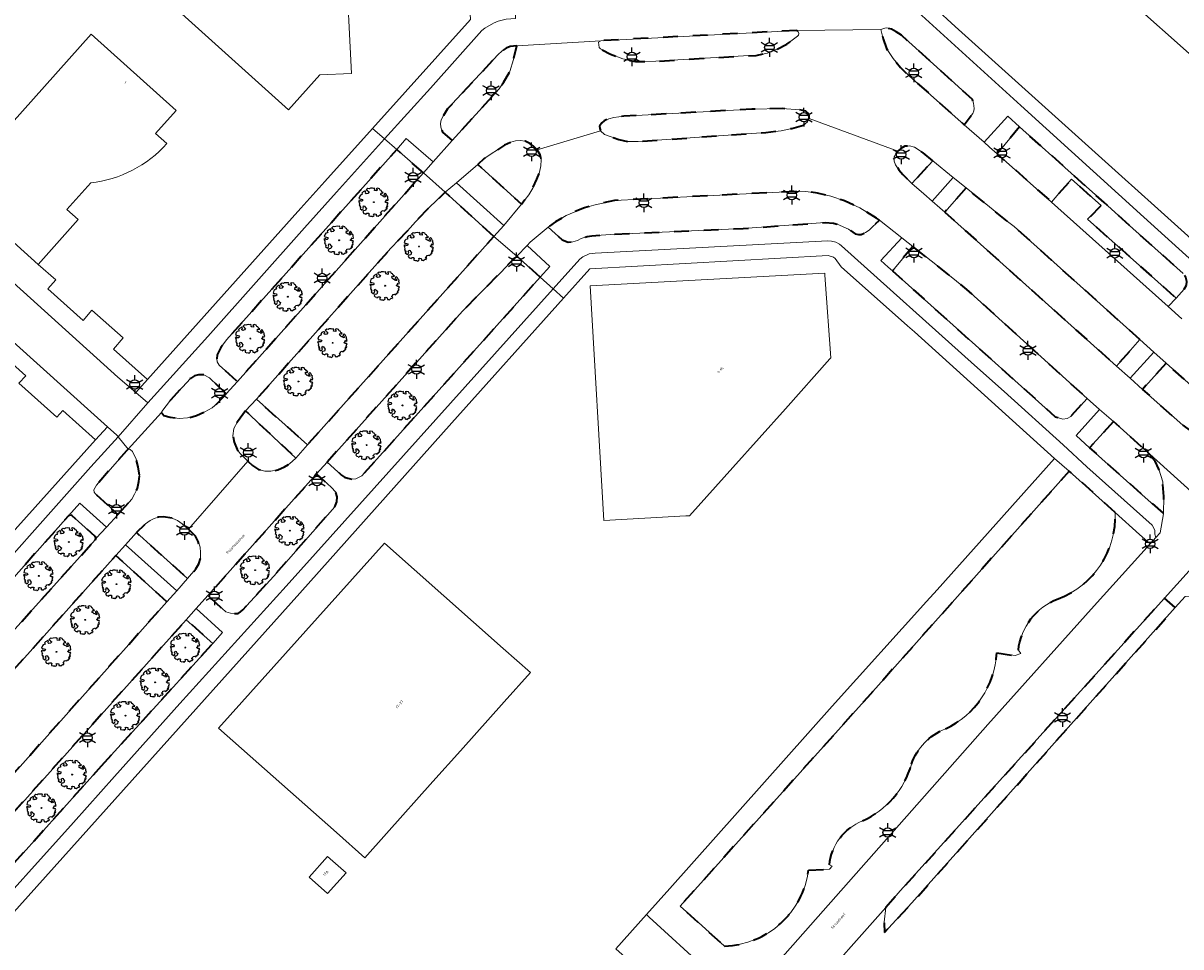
# Model space of a CAD drawing. Extents: x 105780 to 185197, y 477999 to 525027.
# Tile 143 of 256: x 108773 to 108929, y 478435 to 478560. Entities that reach past the tile are written whole.
import ezdxf
from ezdxf.enums import TextEntityAlignment as Align

# ---------------------------------------------------------------- set-up
doc = ezdxf.new("R2010")
doc.units = 0
doc.linetypes.add('XX-HIDDEN', pattern=[4, 2, -2])
for name, color, linetype, lineweight in [('B-GV-GR-BOOM-S', 252, 'Continuous', 25), ('B-GV-GR-MATERIAALGRENS-G', 252, 'XX-HIDDEN', 35), ('B-RO-IE-MEUBILAIR_WEGMEUBILAIR-S', 252, 'Continuous', 25), ('B-XX-KG-KADASTRAAL_BEBOUWING-G', 252, 'Continuous', 20), ('B1-WE-OG-BEBOUWING-T18', 7, 'Continuous', 18), ('B1-WE-OG-TERREIN_ERF-GV', 252, 'Continuous', 18), ('B1-WE-OG-TOPOGRAFIE-T18', 10, 'Continuous', 18), ('B1-WE-VH-VERHARDING_ASFALT-GV', 252, 'Continuous', 18), ('B1-WE-VH-VERHARDING_BETONSTRAATSTEEN-GV', 252, 'Continuous', 18), ('B1-WE-VH-VERHARDING_TEGEL-GV', 252, 'Continuous', 18)]:
    doc.layers.add(name, color=color, linetype=linetype, lineweight=lineweight)
doc.styles.add('NLCS-ISO', font='NLCS-ISO.ttf')
doc.styles.add('NLCS-ISO-M200-T18', font='NLCS-ISO.ttf', dxfattribs={"height": 0.36})

# ---------------------------------------------------------------- blocks, each defined once
blk = doc.blocks.new('B-SIE-WEG_LICHTMAST-SO')
at = {"ltscale": 0.1}
for p, q in [((-1.1, 0.63), (-2.19, 1.27)), ((0, 1.27), (0, 2.53)), ((1.1, 0.63), (2.19, 1.27)), ((-1.1, -0.63), (-2.19, -1.27)), ((0, -1.27), (0, -2.53)), ((1.1, -0.63), (2.19, -1.27))]:
    blk.add_line(p, q, dxfattribs=at)
at = {"flags": 128}
for points in [[(-1.16, 0.5), (1.16, 0.5)], [(-1.16, -0.5), (1.16, -0.5)]]:
    blk.add_lwpolyline(points, dxfattribs=at)
at = {"ltscale": 0.1}
blk.add_circle((0, 0), 1.27, dxfattribs=at)
at = {"style": 'NLCS-ISO'}
blk.add_attdef('TYPE', text='', height=1.8, dxfattribs=at).set_placement((0, 2.53), align=Align.BOTTOM_CENTER)
blk = doc.blocks.new('B-SGR-BOOM_06')
at = {"linetype": 'Continuous', "flags": 128}
blk.add_lwpolyline([(1.08, 1.41), (1.01, 1.58), (0.88, 1.63), (0.78, 1.81), (0.51, 1.88), (0.34, 1.81), (0.44, 1.71), (0.43, 1.52), (0.09, 1.59), (0.14, 1.73), (0.07, 1.88), (-0.06, 1.84), (-0.19, 1.88), (-0.46, 1.86), (-0.6, 1.79), (-0.78, 1.83), (-1.02, 1.64), (-0.85, 1.56), (-0.8, 1.46), (-0.63, 1.37), (-0.8, 1.16), (-1.02, 1.11), (-1.17, 1.24), (-1.05, 1.29), (-1.15, 1.54), (-1.45, 1.37), (-1.6, 1.21), (-1.52, 1.14), (-1.6, 1.01), (-1.77, 0.94), (-1.89, 0.82), (-2, 0.49), (-1.55, 0.37), (-1.48, 0.22), (-1.6, 0.12), (-1.8, 0.12), (-1.84, 0.22), (-2.04, 0.15), (-1.9, -0.07), (-1.97, -0.15), (-1.89, -0.22), (-1.95, -0.4), (-1.81, -0.47), (-1.89, -0.62), (-1.77, -0.64), (-1.72, -0.68), (-1.85, -0.84), (-1.57, -1.07), (-1.47, -0.97), (-1.38, -0.79), (-1.45, -0.7), (-1.37, -0.47), (-1.25, -0.54), (-1.12, -0.7), (-1, -0.8), (-1.12, -1.12), (-1.37, -1.17), (-1.47, -1.36), (-1.33, -1.51), (-1.13, -1.56), (-1.11, -1.61), (-1.08, -1.66), (-0.93, -1.49), (-0.73, -1.49), (-0.63, -1.56), (-0.68, -1.71), (-0.68, -1.84), (-0.46, -1.89), (-0.24, -1.88), (-0.19, -1.98), (-0.09, -1.86), (0.04, -1.79), (-0.02, -1.6), (0.11, -1.56), (0.31, -1.61), (0.34, -1.84), (0.46, -1.83), (0.58, -1.89), (0.83, -1.69), (0.95, -1.74), (0.93, -1.66), (1.06, -1.59), (0.96, -1.49), (0.85, -1.46), (1.03, -1.29), (1.05, -1.19), (1.26, -1.14), (1.42, -1.22), (1.51, -1.12), (1.51, -1.05), (1.65, -1.05), (1.65, -0.95), (1.78, -0.91), (1.78, -0.82), (1.63, -0.82), (1.82, -0.64), (1.7, -0.57), (1.85, -0.62), (1.9, -0.5), (1.82, -0.37), (1.93, -0.18), (1.87, -0.1), (1.7, -0.1), (1.5, 0.03), (1.63, 0.12), (1.75, 0.34), (1.82, 0.24), (1.95, 0.29), (1.87, 0.57), (1.88, 0.75), (1.8, 0.79), (1.67, 1.06), (1.53, 1.21), (1.35, 1.04), (1.47, 0.97), (1.57, 0.72), (1.41, 0.69), (1.33, 0.85), (1.2, 0.82), (1.06, 0.92), (0.9, 1.01), (0.98, 1.07), (0.93, 1.17), (1.01, 1.27), (1.15, 1.22), (1.26, 1.29)], close=True, dxfattribs=at)
blk.add_circle((0, 0), 0.06)
at = {"style": 'NLCS-ISO'}
blk.add_attdef('SOORT', text='', height=0.3, dxfattribs=at).set_placement((0, -0.36), align=Align.TOP_CENTER)

msp = doc.modelspace()

# ---------------------------------------------------------------- linework, layer by layer
at = {"layer": 'B-GV-GR-MATERIAALGRENS-G', "flags": 128}
for points in [[(108876.904, 478558.637), (108850.549, 478557.252), (108850.251, 478557.037), (108850.33, 478556.32), (108850.518, 478556.153), (108851.837, 478555.432), (108853.515, 478554.805), (108855.221, 478554.451), (108857.96, 478554.485), (108869.752, 478555.205), (108871.423, 478555.241), (108872.954, 478555.592), (108874.227, 478556.104), (108875.588, 478556.799), (108877.004, 478557.855), (108877.135, 478557.995), (108877.166, 478558.204), (108877.102, 478558.444)], [(108890.987, 478557.986), (108890.274, 478558.444), (108889.622, 478558.782), (108889.033, 478558.97), (108888.747, 478558.951), (108888.207, 478558.775), (108888.509, 478557.488), (108888.992, 478556.185), (108889.852, 478554.871), (108890.846, 478553.664), (108892.019, 478552.52), (108899.423, 478545.965), (108900.572, 478547.479), (108900.703, 478547.827), (108900.744, 478548.144), (108900.675, 478548.865), (108900.534, 478549.33)], [(108839.275, 478556.539), (108838.351, 478556.481), (108837.812, 478556.264), (108837.245, 478555.865), (108836.769, 478555.408), (108829.952, 478548.082), (108829.376, 478547.216), (108829.097, 478546.626), (108828.998, 478546.128), (108829.019, 478545.631), (108829.284, 478544.957), (108830.559, 478543.838), (108836.872, 478550.788), (108837.478, 478551.654), (108838.303, 478553.109), (108838.81, 478554.726)], [(108878.558, 478546.796), (108878.568, 478547.263), (108878.368, 478547.546), (108878.14, 478547.769), (108877.324, 478547.97), (108874.944, 478548.12), (108870.866, 478548.054), (108853.642, 478547.1), (108852.289, 478546.932), (108851.614, 478546.758), (108850.986, 478546.48), (108850.688, 478546.235), (108850.362, 478545.779), (108850.412, 478545.434), (108850.521, 478545.149), (108851.039, 478544.644), (108852.959, 478543.99), (108854.197, 478543.705), (108855.566, 478543.707), (108872.726, 478544.931), (108874.816, 478545.153), (108876.227, 478545.472), (108877.802, 478545.898), (108878.338, 478546.327)], [(108906.873, 478545.683), (108903.845, 478542.052), (108911.169, 478535.57), (108912.147, 478536.726), (108913.861, 478538.63), (108917.828, 478535.106), (108916.021, 478533.27), (108927.904, 478522.667), (108929.018, 478523.873), (108929.312, 478524.418), (108929.351, 478524.885), (108929.209, 478525.41), (108928.871, 478525.948), (108922.099, 478532.023), (108918.219, 478535.504), (108914.251, 478539.063)], [(108841.972, 478542.603), (108841.5, 478543.064), (108841.029, 478543.434), (108840.378, 478543.742), (108839.714, 478543.824), (108839.083, 478543.786), (108838.468, 478543.613), (108837.6, 478543.21), (108834.853, 478541.4), (108834.007, 478540.62), (108839.894, 478535.298), (108840.859, 478536.553), (108841.39, 478537.433), (108841.962, 478538.629), (108842.312, 478539.567), (108842.466, 478540.427), (108842.547, 478541.24), (108842.403, 478541.916)], [(108895.19, 478541.129), (108893.91, 478542.172), (108892.726, 478542.94), (108892.062, 478543.112), (108891.445, 478543.059), (108890.877, 478542.751), (108890.491, 478542.385), (108889.988, 478541.656), (108889.98, 478541.069), (108890.197, 478540.59), (108890.627, 478539.903), (108891.162, 478539.292), (108892.396, 478538.058)], [(108826.688, 478539.495), (108823.109, 478542.624), (108800.236, 478517.061), (108799.466, 478516.027), (108798.952, 478515.042), (108798.928, 478514.5), (108798.979, 478514.095), (108799.225, 478513.646), (108801.679, 478511.466)], [(108836.173, 478530.954), (108829.641, 478536.878), (108827.409, 478534.773), (108825.641, 478532.93), (108824.558, 478531.697), (108822.314, 478529.365), (108806.775, 478511.901), (108804.251, 478509.071), (108811.101, 478502.927), (108813.674, 478505.797)], [(108888.014, 478533.128), (108887.638, 478533.423), (108885.393, 478534.779), (108883.334, 478535.717), (108881.489, 478536.356), (108879.693, 478536.77), (108878.125, 478536.991), (108877.176, 478537.024), (108852.415, 478535.78), (108849.608, 478535.158), (108848.348, 478534.811), (108845.892, 478533.756), (108844.458, 478532.925), (108843.49, 478532.208), (108845.376, 478530.513), (108846.148, 478530.177), (108846.78, 478530.215), (108847.409, 478530.403), (108847.903, 478530.665), (108848.712, 478530.947), (108849.343, 478531.045), (108851.855, 478531.212), (108869.712, 478532.023), (108880.706, 478532.809), (108881.851, 478532.733), (108882.35, 478532.604), (108883.848, 478531.945), (108884.744, 478531.309), (108885.227, 478531.195), (108885.573, 478531.214), (108886.157, 478531.477), (108886.65, 478531.8)], [(108899.675, 478537.474), (108896.817, 478534.203), (108919.897, 478513.532), (108923.053, 478517.09), (108906.137, 478532.27), (108905.225, 478532.951)], [(108892.526, 478529.576), (108889.765, 478526.328), (108902.24, 478515.16), (108906.227, 478511.59), (108911.667, 478506.72), (108912.679, 478506.417), (108913.265, 478506.469), (108913.743, 478506.776), (108915.945, 478509.185), (108899.755, 478523.836), (108895.391, 478527.349)], [(108842.41, 478525.47), (108839.247, 478528.313), (108831.934, 478520.906), (108813.751, 478500.635), (108815.698, 478498.891), (108816.093, 478498.625), (108816.546, 478498.45), (108817.075, 478498.321), (108817.631, 478498.373), (108818.424, 478498.789), (108829.971, 478511.634)], [(108926.573, 478513.941), (108923.409, 478510.401), (108928.816, 478505.582), (108929.841, 478504.815), (108930.351, 478504.701), (108931.216, 478504.89), (108931.855, 478505.301), (108932.536, 478505.966), (108932.861, 478506.358), (108933.03, 478507.348), (108932.888, 478508.049), (108932.478, 478508.658)], [(108800.191, 478509.8), (108797.937, 478511.959), (108797.179, 478512.371), (108796.472, 478512.347), (108795.917, 478512.205), (108795.364, 478511.881), (108792.676, 478508.942), (108791.52, 478507.448), (108791.458, 478507.307), (108791.772, 478506.907), (108792.66, 478506.669), (108793.866, 478506.474), (108794.994, 478506.563), (108796.164, 478506.879), (108797.317, 478507.39), (108798.289, 478507.899), (108798.988, 478508.525)], [(108802.778, 478507.506), (108801.684, 478506.045), (108801.199, 478505.121), (108801.076, 478504.141), (108801.252, 478503.315), (108801.641, 478502.311), (108802.039, 478501.775), (108803.074, 478500.765), (108803.7, 478500.155), (108804.534, 478499.638), (108805.38, 478499.408), (108806.193, 478499.388), (108807.139, 478499.596), (108808.036, 478499.992), (108808.694, 478500.398), (108809.558, 478501.162)], [(108919.487, 478506.066), (108916.281, 478502.541), (108926.235, 478493.691), (108926.27, 478495.995), (108926.114, 478497.984), (108925.602, 478499.698), (108925.112, 478500.74), (108923.931, 478502.104)], [(108788.534, 478498.89), (108788.349, 478500), (108788.072, 478501.035), (108787.595, 478502.062), (108787.281, 478502.333), (108787.013, 478502.376), (108786.759, 478502.163), (108782.72, 478497.528), (108782.392, 478496.883), (108782.418, 478496.574), (108782.559, 478496.388), (108785.635, 478493.594), (108787.493, 478495.652), (108787.862, 478496.31), (108788.237, 478497.121), (108788.445, 478498.01)], [(108814.773, 478494.619), (108815.066, 478495.285), (108815.087, 478495.978), (108814.929, 478496.578), (108814.303, 478497.277), (108812.318, 478499.033), (108797.711, 478482.69), (108799.625, 478480.945), (108800.149, 478480.527), (108800.766, 478480.35), (108801.352, 478480.286), (108801.779, 478480.307), (108802.104, 478480.497), (108802.404, 478480.765), (108806.566, 478485.319)], [(108782.567, 478490.196), (108782.707, 478490.417), (108782.558, 478490.637), (108779.433, 478493.44), (108779.305, 478493.498), (108778.969, 478493.401), (108760.655, 478472.816), (108747.688, 478458.364), (108746.205, 478456.741), (108745.643, 478456.301), (108745.148, 478456.027), (108744.521, 478455.838), (108723.671, 478454.623), (108723.315, 478454.517), (108723.044, 478454.372), (108722.682, 478453.974), (108722.451, 478453.504), (108722.309, 478452.9), (108722.52, 478449.98), (108722.636, 478449.864), (108722.819, 478449.813), (108736.476, 478450.611), (108739.55, 478450.917), (108742.28, 478451.466), (108743.467, 478451.844), (108745.603, 478452.727), (108747.771, 478453.865), (108748.591, 478454.378), (108749.379, 478454.966), (108750.306, 478455.744), (108751.582, 478456.928), (108753.013, 478458.433), (108759.334, 478464.551), (108761.377, 478466.652)], [(108796.038, 478490.673), (108795.107, 478491.615), (108794.277, 478492.34), (108793.639, 478492.791), (108793.006, 478493.06), (108791.68, 478493.272), (108791.064, 478493.233), (108790.5, 478493.064), (108789.941, 478492.783), (108789.316, 478492.333), (108788.133, 478491.148), (108794.978, 478484.974), (108796.098, 478486.28), (108796.496, 478486.962), (108796.711, 478487.7), (108796.741, 478488.47), (108796.656, 478489.212), (108796.43, 478489.958)], [(108792.196, 478481.873), (108785.331, 478488.082), (108753.685, 478452.708), (108751.757, 478450.669), (108750.393, 478449.435), (108748.918, 478448.366), (108747.481, 478447.462), (108745.844, 478446.676), (108743.399, 478445.767), (108741.429, 478445.205), (108738.96, 478444.773), (108735.528, 478444.482), (108722.849, 478443.829), (108723.125, 478436.957), (108728.316, 478437.293), (108740.907, 478437.91), (108742.827, 478438.192), (108744.289, 478438.492), (108748.025, 478439.62), (108750.313, 478440.489), (108752.147, 478441.392), (108753.861, 478442.325), (108755.606, 478443.389), (108757.093, 478444.458), (108758.815, 478445.877), (108762.709, 478449.563), (108766.608, 478453.346), (108768.022, 478454.797)], [(108927.805, 478481.081), (108926.36, 478482.367), (108890.829, 478443.004), (108888.86, 478440.8), (108888.656, 478438.82), (108888.689, 478437.401), (108892.398, 478441.403)], [(108783.404, 478459.802), (108785.59, 478462.228), (108788.99, 478465.964), (108798.371, 478476.273), (108794.815, 478479.45), (108761.963, 478442.863), (108760.264, 478441.209), (108758.58, 478439.743), (108756.897, 478438.543), (108754.517, 478437.05), (108753.546, 478436.577), (108750.902, 478435.15), (108748.907, 478434.348), (108747.189, 478433.777), (108745.717, 478433.376), (108743.011, 478432.809), (108741.783, 478432.604), (108738.598, 478432.365), (108723.617, 478431.626), (108723.456, 478431.377), (108723.54, 478428.65), (108723.765, 478427.978), (108724.15, 478427.375), (108724.64, 478427.027), (108724.979, 478426.917), (108729.379, 478427.21), (108736.76, 478427.606), (108741.295, 478427.928), (108743.581, 478428.195), (108745.007, 478428.462), (108745.902, 478428.566), (108748.659, 478429.32), (108752.276, 478430.675), (108754.101, 478431.459), (108755.753, 478432.325), (108757.474, 478433.297), (108760.019, 478434.993), (108761.683, 478436.191), (108763.226, 478437.558), (108764.207, 478438.495)]]:
    msp.add_lwpolyline(points, close=True, dxfattribs=at)
for points in [[(108919.728, 478493.853), (108913.547, 478499.42), (108886.404, 478469.001), (108861.211, 478440.966), (108864.124, 478438.353), (108867.187, 478435.605)], [(108903.796, 478475.021), (108906.275, 478474.621), (108907.033, 478474.919), (108906.705, 478475.341)], [(108878.487, 478445.804), (108881.321, 478445.915), (108881.681, 478446.32), (108881.292, 478446.496)]]:
    msp.add_lwpolyline(points, dxfattribs=at)
for points in [[(108912.034, 478482.233, 0.3231971), (108919.728, 478493.853)], [(108906.705, 478475.341, -0.2851575), (108912.034, 478482.233)], [(108896.883, 478464.783, 0.2778397), (108903.796, 478475.021)], [(108892.327, 478460.036, -0.2200343), (108896.883, 478464.783)], [(108885.725, 478452.408, 0.223615), (108892.327, 478460.036)], [(108881.292, 478446.496, -0.2809971), (108885.725, 478452.408)], [(108867.187, 478435.605, 0.3686198), (108878.487, 478445.804)]]:
    msp.add_lwpolyline(points, format="xyb", dxfattribs=at)
at = {"layer": 'B-XX-KG-KADASTRAAL_BEBOUWING-G', "flags": 128}
for points in [[(108934.667, 478606.177), (108914.453, 478583.633), (108913.435, 478582.499), (108912.305, 478581.238), (108910.042, 478578.715), (108909.281, 478577.867), (108896.56, 478588.871), (108898.05, 478561.23), (108905.97, 478570.09), (108906.574, 478569.728), (108907.804, 478568.991), (108909.89, 478567.743), (108918.16, 478562.79), (108919.68, 478564.44), (108932.07, 478553.37)], [(108792.206, 478543.417), (108790.666, 478544.802), (108793.428, 478547.884), (108782.037, 478558.114), (108763.491, 478537.427), (108774.894, 478527.188), (108780.274, 478533.207), (108778.753, 478534.567), (108781.952, 478538.145)]]:
    msp.add_lwpolyline(points, dxfattribs=at)
for points in [[(108817.034, 478552.84), (108816.25, 478567.925), (108814.802, 478567.85), (108814.467, 478573.511), (108815.915, 478573.592), (108815.07, 478588.678), (108810.76, 478588.417), (108806.147, 478592.583), (108788.834, 478573.288), (108789.12, 478573.03), (108789.528, 478565.608), (108789.271, 478565.321), (108808.535, 478547.974), (108812.764, 478552.649)], [(108881.369, 478514.485), (108881.49, 478514.62), (108880.737, 478525.1), (108880.687, 478525.79), (108880.67, 478526.03), (108849.11, 478524.33), (108850.97, 478492.8), (108861.991, 478493.393), (108862.49, 478493.42), (108868.287, 478499.888), (108875.371, 478507.792)], [(108837.441, 478475.59), (108821.47, 478489.73), (108799.15, 478464.87), (108814.992, 478450.856), (108818.82, 478447.47), (108821.751, 478450.743), (108827.979, 478457.698), (108831.692, 478461.844), (108837.564, 478468.401), (108841.1, 478472.35)], [(108816.31, 478445.42), (108813.8, 478447.65), (108811.317, 478444.855), (108813.81, 478442.64)]]:
    msp.add_lwpolyline(points, close=True, dxfattribs=at)
msp.add_lwpolyline([(108781.952, 478538.145, 0.1817685), (108792.206, 478543.417)], format="xyb", dxfattribs=at)
at = {"layer": 'B1-WE-OG-TERREIN_ERF-GV', "flags": 128}
for points in [[(108781.952, 478538.145), (108778.753, 478534.567), (108780.274, 478533.207), (108774.894, 478527.188), (108777.271, 478525.133), (108776.186, 478523.893), (108780.936, 478519.648), (108782.092, 478521.047), (108786.324, 478517.307), (108785.018, 478515.816), (108789.586, 478511.719), (108809.048, 478533.461), (108810.22, 478534.77), (108813.44, 478538.347), (108819.852, 478545.471), (108833.022, 478560.102), (108832.863, 478563.135), (108831.795, 478583.509), (108800.981, 478611.09)], [(108932.07, 478553.37), (108919.68, 478564.44)], [(108897.721, 478559.619), (108898.673, 478558.764), (108920.613, 478539.02), (108925.021, 478535.053), (108934.464, 478526.555)], [(108763.491, 478537.427), (108782.037, 478558.114), (108793.428, 478547.884), (108790.666, 478544.802), (108792.206, 478543.417)], [(108762.818, 478481.618), (108782.604, 478503.605), (108778.205, 478507.556), (108777.384, 478506.665), (108772.31, 478511.212), (108773.212, 478512.22), (108750.262, 478532.822)], [(108852.581, 478435.229), (108856.687, 478439.83), (108859.823, 478443.343), (108881.674, 478467.823), (108894.352, 478481.891), (108895.777, 478483.444), (108911.572, 478501.104), (108892.729, 478518.128), (108891.802, 478518.947), (108882.858, 478526.845), (108882.061, 478527.979), (108881.848, 478528.157), (108881.138, 478528.374), (108849.098, 478526.586), (108845.552, 478522.648), (108830.497, 478505.926), (108810.087, 478483.015), (108770.04, 478438.396), (108766.574, 478434.719)], [(108929.121, 478482.547), (108927.805, 478481.081), (108892.398, 478441.403), (108888.689, 478437.401), (108888.656, 478438.82), (108888.86, 478440.8), (108878.533, 478429.118)]]:
    msp.add_lwpolyline(points, dxfattribs=at)
for points in [[(108789.271, 478565.321), (108789.528, 478565.608), (108789.12, 478573.03), (108788.834, 478573.288), (108806.147, 478592.583), (108810.76, 478588.417), (108815.07, 478588.678), (108815.915, 478573.592), (108814.467, 478573.511), (108814.802, 478567.85), (108816.25, 478567.925), (108817.034, 478552.84), (108812.764, 478552.649), (108808.535, 478547.974)], [(108881.369, 478514.485), (108875.371, 478507.792), (108868.287, 478499.888), (108862.49, 478493.42), (108861.991, 478493.393), (108850.97, 478492.8), (108849.11, 478524.33), (108880.67, 478526.03), (108880.687, 478525.79), (108880.737, 478525.1), (108881.49, 478514.62)], [(108837.441, 478475.59), (108841.1, 478472.35), (108837.564, 478468.401), (108831.692, 478461.844), (108827.979, 478457.698), (108821.751, 478450.743), (108818.82, 478447.47), (108814.992, 478450.856), (108799.15, 478464.87), (108821.47, 478489.73)], [(108816.31, 478445.42), (108813.81, 478442.64), (108811.317, 478444.855), (108813.8, 478447.65)]]:
    msp.add_lwpolyline(points, close=True, dxfattribs=at)
at = {"layer": 'B1-WE-OG-TERREIN_ERF-GV'}
msp.add_lwpolyline([(108792.206, 478543.417, -0.1817685), (108781.952, 478538.145)], format="xyb", dxfattribs=at)
at = {"layer": 'B1-WE-VH-VERHARDING_ASFALT-GV', "flags": 128}
for points in [[(108928.677, 478519.9), (108926.844, 478521.518), (108911.169, 478535.57), (108903.845, 478542.052), (108902.823, 478542.956), (108902.089, 478543.606), (108899.423, 478545.965), (108892.019, 478552.52), (108890.846, 478553.664), (108889.852, 478554.871), (108888.992, 478556.185), (108888.509, 478557.488), (108888.207, 478558.775), (108876.904, 478558.637), (108877.102, 478558.444), (108877.166, 478558.204), (108877.135, 478557.995), (108877.004, 478557.855), (108875.588, 478556.799), (108874.227, 478556.104), (108872.954, 478555.592), (108871.423, 478555.241), (108869.752, 478555.205), (108857.96, 478554.485), (108855.221, 478554.451), (108853.515, 478554.805), (108851.837, 478555.432), (108850.518, 478556.153), (108850.33, 478556.32), (108850.251, 478557.037), (108850.549, 478557.252), (108839.275, 478556.539), (108838.81, 478554.726), (108838.303, 478553.109), (108837.478, 478551.654), (108836.872, 478550.788), (108830.559, 478543.838), (108828.024, 478540.989), (108826.688, 478539.495), (108829.641, 478536.878), (108831.145, 478538.147), (108834.007, 478540.62), (108834.853, 478541.4), (108837.6, 478543.21), (108838.468, 478543.613), (108839.083, 478543.786), (108839.714, 478543.824), (108840.378, 478543.742), (108841.029, 478543.434), (108841.5, 478543.064), (108841.972, 478542.603), (108850.521, 478545.149), (108850.412, 478545.434), (108850.362, 478545.779), (108850.688, 478546.235), (108850.986, 478546.48), (108851.614, 478546.758), (108852.289, 478546.932), (108853.642, 478547.1), (108870.866, 478548.054), (108874.944, 478548.12), (108877.324, 478547.97), (108878.14, 478547.769), (108878.368, 478547.546), (108878.568, 478547.263), (108878.558, 478546.796), (108890.491, 478542.385), (108890.877, 478542.751), (108891.445, 478543.059), (108892.062, 478543.112), (108892.726, 478542.94), (108893.91, 478542.172), (108895.19, 478541.129), (108897.951, 478538.879), (108899.675, 478537.474), (108905.225, 478532.951), (108906.137, 478532.27), (108923.053, 478517.09), (108924.933, 478515.409), (108926.573, 478513.941), (108932.478, 478508.658)], [(108928.816, 478505.582), (108923.409, 478510.401), (108921.732, 478511.897), (108919.897, 478513.532), (108896.817, 478534.203), (108896.152, 478534.782), (108895.127, 478535.674), (108894.005, 478536.653), (108892.396, 478538.058), (108891.162, 478539.292), (108890.627, 478539.903), (108890.197, 478540.59), (108889.98, 478541.069), (108889.988, 478541.656), (108890.491, 478542.385), (108878.558, 478546.796), (108878.338, 478546.327), (108877.802, 478545.898), (108876.227, 478545.472), (108874.816, 478545.153), (108872.726, 478544.931), (108855.566, 478543.707), (108854.197, 478543.705), (108852.959, 478543.99), (108851.039, 478544.644), (108850.521, 478545.149), (108841.972, 478542.603), (108842.403, 478541.916), (108842.547, 478541.24), (108842.466, 478540.427), (108842.312, 478539.567), (108841.962, 478538.629), (108841.39, 478537.433), (108840.859, 478536.553), (108839.894, 478535.298), (108837.494, 478532.431), (108836.173, 478530.954), (108839.247, 478528.313), (108840.629, 478529.731), (108841.045, 478530.158), (108843.49, 478532.208), (108844.458, 478532.925), (108845.892, 478533.756), (108848.348, 478534.811), (108849.608, 478535.158), (108852.415, 478535.78), (108877.176, 478537.024), (108878.125, 478536.991), (108879.693, 478536.77), (108881.489, 478536.356), (108883.334, 478535.717), (108885.393, 478534.779), (108887.638, 478533.423), (108888.014, 478533.128), (108891.013, 478530.766), (108891.868, 478530.093), (108892.526, 478529.576), (108895.391, 478527.349), (108899.755, 478523.836), (108915.945, 478509.185), (108917.621, 478507.709), (108919.487, 478506.066), (108923.931, 478502.104), (108941.03, 478486.698)], [(108753.685, 478452.708), (108785.331, 478488.082), (108786.628, 478489.502), (108788.133, 478491.148), (108789.316, 478492.333), (108789.941, 478492.783), (108790.5, 478493.064), (108791.064, 478493.233), (108791.68, 478493.272), (108793.006, 478493.06), (108793.639, 478492.791), (108794.277, 478492.34), (108795.107, 478491.615), (108803.074, 478500.765), (108802.039, 478501.775), (108801.641, 478502.311), (108801.252, 478503.315), (108801.076, 478504.141), (108801.199, 478505.121), (108801.684, 478506.045), (108802.778, 478507.506), (108804.251, 478509.071), (108806.775, 478511.901), (108822.314, 478529.365), (108824.558, 478531.697), (108825.641, 478532.93), (108827.409, 478534.773), (108829.641, 478536.878), (108826.688, 478539.495), (108801.679, 478511.466), (108800.191, 478509.8), (108798.988, 478508.525), (108798.289, 478507.899), (108797.317, 478507.39), (108796.164, 478506.879), (108794.994, 478506.563), (108793.866, 478506.474), (108792.66, 478506.669), (108791.772, 478506.907), (108791.458, 478507.307), (108787.013, 478502.376), (108787.281, 478502.333), (108787.595, 478502.062), (108788.072, 478501.035), (108788.349, 478500), (108788.534, 478498.89), (108788.445, 478498.01), (108788.237, 478497.121), (108787.862, 478496.31), (108787.493, 478495.652), (108785.635, 478493.594), (108784.098, 478491.892), (108782.707, 478490.417), (108782.567, 478490.196), (108761.377, 478466.652)], [(108761.963, 478442.863), (108794.815, 478479.45), (108796.155, 478480.95), (108797.711, 478482.69), (108812.318, 478499.033), (108813.751, 478500.635), (108831.934, 478520.906), (108839.247, 478528.313), (108836.173, 478530.954), (108813.674, 478505.797), (108811.101, 478502.927), (108809.558, 478501.162), (108808.694, 478500.398), (108808.036, 478499.992), (108807.139, 478499.596), (108806.193, 478499.388), (108805.38, 478499.408), (108804.534, 478499.638), (108803.7, 478500.155), (108803.074, 478500.765), (108795.107, 478491.615), (108796.038, 478490.673), (108796.43, 478489.958), (108796.656, 478489.212), (108796.741, 478488.47), (108796.711, 478487.7), (108796.496, 478486.962), (108796.098, 478486.28), (108794.978, 478484.974), (108793.519, 478483.347), (108792.196, 478481.873), (108768.022, 478454.797)], [(108941.03, 478486.698), (108923.931, 478502.104), (108925.112, 478500.74), (108925.602, 478499.698), (108926.114, 478497.984), (108926.27, 478495.995), (108926.235, 478493.691), (108925.768, 478491.128), (108925.19, 478490.489), (108924.419, 478489.635), (108916.882, 478481.294), (108902.615, 478465.359), (108873.643, 478432.62)], [(108878.533, 478429.118), (108888.86, 478440.8), (108890.829, 478443.004), (108926.36, 478482.367), (108929.67, 478486.034)]]:
    msp.add_lwpolyline(points, dxfattribs=at)
at = {"layer": 'B1-WE-VH-VERHARDING_BETONSTRAATSTEEN-GV', "flags": 128}
msp.add_lwpolyline([(108756.957, 478529.868), (108782.427, 478506.963), (108784.224, 478505.345), (108785.466, 478504.227), (108785.595, 478504.09), (108785.641, 478504.035), (108789.64, 478508.603), (108788.024, 478509.973), (108785.59, 478512.036), (108743.798, 478549.799)], dxfattribs=at)
msp.add_lwpolyline([(108864.813, 478432.4), (108857.034, 478439.49), (108856.687, 478439.83), (108852.581, 478435.229), (108856.884, 478431.373), (108860.661, 478427.988), (108861.329, 478427.337), (108862.063, 478426.447), (108862.511, 478425.568), (108862.856, 478424.402), (108863.014, 478423.186), (108862.944, 478422.185), (108862.717, 478421.124), (108873.255, 478432.354), (108871.91, 478431.432), (108870.666, 478430.954), (108869.3, 478430.726), (108867.957, 478430.719), (108866.74, 478431.064), (108865.618, 478431.732)], close=True, dxfattribs=at)
at = {"layer": 'B1-WE-VH-VERHARDING_TEGEL-GV', "flags": 128}
for points in [[(108934.464, 478526.555), (108925.021, 478535.053), (108920.613, 478539.02), (108898.673, 478558.764), (108897.721, 478559.619), (108897.104, 478560.175), (108895.6, 478561.527), (108893.477, 478563.436), (108893.311, 478566.622), (108888.79, 478566.283), (108887.297, 478566.171), (108887.46, 478563.12), (108888.047, 478563.172), (108888.635, 478563.104), (108890.492, 478562.601), (108891.491, 478562.192), (108892.902, 478561.322), (108893.723, 478560.64), (108907.017, 478548.539), (108923.573, 478533.551), (108936.3, 478522.029)], [(108936.3, 478522.029), (108923.573, 478533.551), (108907.017, 478548.539), (108893.723, 478560.64)], [(108836.11, 478559.621), (108834.978, 478558.938), (108834.531, 478558.601), (108827.629, 478550.882), (108821.467, 478544.058), (108823.109, 478542.624), (108824.387, 478544.113), (108828.024, 478540.989), (108830.559, 478543.838), (108829.284, 478544.957), (108829.019, 478545.631), (108828.998, 478546.128), (108829.097, 478546.626), (108829.376, 478547.216), (108829.952, 478548.082), (108836.769, 478555.408), (108837.245, 478555.865), (108837.812, 478556.264), (108838.351, 478556.481), (108839.275, 478556.539), (108850.549, 478557.252), (108876.904, 478558.637), (108888.207, 478558.775), (108888.747, 478558.951), (108889.033, 478558.97), (108889.622, 478558.782), (108890.274, 478558.444), (108890.987, 478557.986), (108900.534, 478549.33), (108900.675, 478548.865), (108900.744, 478548.144), (108900.703, 478547.827), (108900.572, 478547.479), (108899.423, 478545.965), (108902.089, 478543.606), (108905.273, 478547.117), (108906.873, 478545.683), (108914.251, 478539.063), (108918.219, 478535.504), (108922.099, 478532.023), (108928.871, 478525.948)], [(108689.617, 478557.739), (108685.672, 478553.413), (108688.968, 478550.463), (108690.451, 478552.126), (108723.727, 478522.366), (108740.733, 478541.337), (108741.081, 478541.026), (108741.827, 478540.358), (108742.202, 478540.022), (108746.099, 478536.535), (108745.106, 478535.403), (108749.258, 478531.676), (108750.262, 478532.822), (108773.212, 478512.22), (108772.31, 478511.212), (108777.384, 478506.665), (108778.205, 478507.556), (108782.604, 478503.605), (108784.224, 478505.345), (108782.427, 478506.963), (108756.957, 478529.868)], [(108743.798, 478549.799), (108785.59, 478512.036), (108788.024, 478509.973), (108789.586, 478511.719), (108785.018, 478515.816), (108786.324, 478517.307), (108782.092, 478521.047), (108780.936, 478519.648), (108776.186, 478523.893), (108777.271, 478525.133), (108774.894, 478527.188), (108763.491, 478537.427)], [(108766.369, 478437.5), (108779.628, 478452.216), (108785.152, 478458.386), (108793.948, 478468.211), (108808.239, 478483.955), (108844.133, 478523.922), (108842.41, 478525.47), (108829.971, 478511.634), (108818.424, 478498.789), (108817.631, 478498.373), (108817.075, 478498.321), (108816.546, 478498.45), (108816.093, 478498.625), (108815.698, 478498.891), (108813.751, 478500.635), (108812.318, 478499.033), (108814.303, 478497.277), (108814.929, 478496.578), (108815.087, 478495.978), (108815.066, 478495.285), (108814.773, 478494.619), (108806.566, 478485.319), (108802.404, 478480.765), (108802.104, 478480.497), (108801.779, 478480.307), (108801.352, 478480.286), (108800.766, 478480.35), (108800.149, 478480.527), (108799.625, 478480.945), (108797.711, 478482.69), (108796.155, 478480.95), (108799.701, 478477.735), (108798.371, 478476.273), (108788.99, 478465.964), (108785.59, 478462.228), (108783.404, 478459.802), (108764.207, 478438.495)], [(108766.574, 478434.719), (108770.04, 478438.396), (108810.087, 478483.015), (108830.497, 478505.926), (108845.552, 478522.648), (108844.133, 478523.922), (108808.239, 478483.955), (108793.948, 478468.211), (108785.152, 478458.386), (108779.628, 478452.216), (108766.369, 478437.5), (108764.913, 478436.001), (108763.624, 478434.808)], [(108929.018, 478523.873), (108927.904, 478522.667), (108926.844, 478521.518), (108928.677, 478519.9)], [(108760.655, 478472.816), (108778.969, 478493.401), (108780.488, 478495.114), (108784.098, 478491.892), (108785.635, 478493.594), (108782.559, 478496.388), (108782.418, 478496.574), (108782.392, 478496.883), (108782.72, 478497.528), (108786.759, 478502.163), (108787.013, 478502.376), (108785.641, 478504.035), (108781.992, 478500), (108764.383, 478480.268)], [(108867.187, 478435.605), (108864.124, 478438.353), (108861.211, 478440.966), (108886.404, 478469.001), (108913.547, 478499.42), (108911.572, 478501.104), (108895.777, 478483.444), (108894.352, 478481.891), (108881.674, 478467.823), (108859.823, 478443.343), (108856.687, 478439.83), (108857.034, 478439.49), (108864.813, 478432.4), (108865.618, 478431.732), (108866.74, 478431.064), (108867.957, 478430.719), (108869.3, 478430.726), (108870.666, 478430.954), (108871.91, 478431.432), (108873.255, 478432.354), (108873.643, 478432.62), (108902.615, 478465.359)], [(108902.615, 478465.359), (108916.882, 478481.294), (108924.419, 478489.635), (108922.987, 478490.918), (108919.728, 478493.853)], [(108906.705, 478475.341), (108907.033, 478474.919), (108906.275, 478474.621), (108903.796, 478475.021)], [(108881.292, 478446.496), (108881.681, 478446.32), (108881.321, 478445.915), (108878.487, 478445.804)]]:
    msp.add_lwpolyline(points, dxfattribs=at)
for points in [[(108834.531, 478558.601), (108834.978, 478558.938), (108836.11, 478559.621), (108836.758, 478559.878), (108837.823, 478560.148), (108839.064, 478560.24), (108839.037, 478563.008), (108838.99, 478563.609), (108835.976, 478563.376), (108832.863, 478563.135), (108833.022, 478560.102), (108819.852, 478545.471), (108821.467, 478544.058), (108827.629, 478550.882)], [(108906.873, 478545.683), (108905.273, 478547.117), (108902.089, 478543.606), (108902.823, 478542.956), (108903.845, 478542.052)], [(108810.719, 478532.107), (108814.994, 478536.89), (108821.467, 478544.058), (108819.852, 478545.471), (108813.44, 478538.347), (108810.22, 478534.77), (108809.048, 478533.461), (108789.586, 478511.719), (108788.024, 478509.973), (108789.64, 478508.603), (108797.686, 478517.525)], [(108823.109, 478542.624), (108821.467, 478544.058), (108814.994, 478536.89), (108810.719, 478532.107), (108797.686, 478517.525), (108789.64, 478508.603), (108785.641, 478504.035), (108787.013, 478502.376), (108791.458, 478507.307), (108791.52, 478507.448), (108792.676, 478508.942), (108795.364, 478511.881), (108795.917, 478512.205), (108796.472, 478512.347), (108797.179, 478512.371), (108797.937, 478511.959), (108800.191, 478509.8), (108801.679, 478511.466), (108799.225, 478513.646), (108798.979, 478514.095), (108798.928, 478514.5), (108798.952, 478515.042), (108799.466, 478516.027), (108800.236, 478517.061)], [(108824.387, 478544.113), (108823.109, 478542.624), (108826.688, 478539.495), (108828.024, 478540.989)], [(108834.007, 478540.62), (108831.145, 478538.147), (108837.494, 478532.431), (108839.894, 478535.298)], [(108897.951, 478538.879), (108895.19, 478541.129), (108892.396, 478538.058), (108894.005, 478536.653), (108895.127, 478535.674)], [(108899.675, 478537.474), (108897.951, 478538.879), (108895.127, 478535.674), (108896.152, 478534.782), (108896.817, 478534.203)], [(108927.904, 478522.667), (108916.021, 478533.27), (108917.828, 478535.106), (108913.861, 478538.63), (108912.147, 478536.726), (108911.169, 478535.57), (108926.844, 478521.518)], [(108831.145, 478538.147), (108829.641, 478536.878), (108836.173, 478530.954), (108837.494, 478532.431)], [(108906.227, 478511.59), (108902.24, 478515.16), (108889.765, 478526.328), (108889.208, 478526.827), (108888.221, 478527.71), (108891.013, 478530.766), (108888.014, 478533.128), (108886.65, 478531.8), (108886.157, 478531.477), (108885.573, 478531.214), (108885.227, 478531.195), (108884.744, 478531.309), (108883.848, 478531.945), (108882.35, 478532.604), (108881.851, 478532.733), (108880.706, 478532.809), (108869.712, 478532.023), (108851.855, 478531.212), (108849.343, 478531.045), (108848.712, 478530.947), (108847.903, 478530.665), (108847.409, 478530.403), (108846.78, 478530.215), (108846.148, 478530.177), (108845.376, 478530.513), (108843.49, 478532.208), (108841.045, 478530.158), (108840.629, 478529.731), (108843.69, 478526.894), (108842.41, 478525.47), (108844.133, 478523.922), (108847.712, 478527.908), (108848.114, 478528.23), (108848.982, 478528.632), (108849.779, 478528.717), (108881.098, 478530.375), (108881.58, 478530.321), (108882.154, 478530.178), (108882.654, 478529.928), (108882.928, 478529.691), (108900.802, 478513.669), (108904.786, 478510.097), (108912.737, 478502.97), (108915.909, 478500), (108924.68, 478492.134), (108925.061, 478491.465), (108925.052, 478490.941), (108925.19, 478490.489), (108925.768, 478491.128), (108926.235, 478493.691), (108916.281, 478502.541), (108914.453, 478504.181), (108917.621, 478507.709), (108915.945, 478509.185), (108913.743, 478506.776), (108913.265, 478506.469), (108912.679, 478506.417), (108911.667, 478506.72)], [(108892.526, 478529.576), (108891.868, 478530.093), (108891.013, 478530.766), (108888.221, 478527.71), (108889.208, 478526.827), (108889.765, 478526.328)], [(108840.629, 478529.731), (108839.247, 478528.313), (108842.41, 478525.47), (108843.69, 478526.894)], [(108904.786, 478510.097), (108900.802, 478513.669), (108882.928, 478529.691), (108882.654, 478529.928), (108882.154, 478530.178), (108881.58, 478530.321), (108881.098, 478530.375), (108849.779, 478528.717), (108848.982, 478528.632), (108848.114, 478528.23), (108847.712, 478527.908), (108844.133, 478523.922), (108845.552, 478522.648), (108849.098, 478526.586), (108881.138, 478528.374), (108881.848, 478528.157), (108882.061, 478527.979), (108882.858, 478526.845), (108891.802, 478518.947), (108892.729, 478518.128), (108911.572, 478501.104), (108913.547, 478499.42), (108919.728, 478493.853), (108922.987, 478490.918), (108924.419, 478489.635), (108925.19, 478490.489), (108925.052, 478490.941), (108925.061, 478491.465), (108924.68, 478492.134), (108915.909, 478500), (108912.737, 478502.97)], [(108924.933, 478515.409), (108923.053, 478517.09), (108919.897, 478513.532), (108921.732, 478511.897)], [(108926.573, 478513.941), (108924.933, 478515.409), (108921.732, 478511.897), (108923.409, 478510.401)], [(108804.251, 478509.071), (108802.778, 478507.506), (108809.558, 478501.162), (108811.101, 478502.927)], [(108919.487, 478506.066), (108917.621, 478507.709), (108914.453, 478504.181), (108916.281, 478502.541)], [(108781.992, 478500), (108785.641, 478504.035), (108785.595, 478504.09), (108785.466, 478504.227), (108784.224, 478505.345), (108782.604, 478503.605), (108762.818, 478481.618), (108757.53, 478475.743), (108743.326, 478459.959), (108719.903, 478458.784), (108720.014, 478456.684), (108743.653, 478457.932), (108744.425, 478458.179), (108744.693, 478458.352), (108745.585, 478459.203), (108764.383, 478480.268)], [(108778.969, 478493.401), (108779.305, 478493.498), (108779.433, 478493.44), (108782.558, 478490.637), (108782.707, 478490.417), (108784.098, 478491.892), (108780.488, 478495.114)], [(108788.133, 478491.148), (108786.628, 478489.502), (108793.519, 478483.347), (108794.978, 478484.974)], [(108786.628, 478489.502), (108785.331, 478488.082), (108792.196, 478481.873), (108793.519, 478483.347)], [(108929.67, 478486.034), (108926.36, 478482.367), (108927.805, 478481.081), (108929.121, 478482.547), (108932.126, 478482.713), (108951.884, 478465.028), (108970.975, 478447.941), (108978.495, 478441.379), (108979.79, 478442.734), (108953.275, 478466.515), (108947.805, 478471.421), (108931.388, 478486.042), (108930.384, 478486.166)], [(108796.155, 478480.95), (108794.815, 478479.45), (108798.371, 478476.273), (108799.701, 478477.735)]]:
    msp.add_lwpolyline(points, close=True, dxfattribs=at)
at = {"layer": 'B1-WE-VH-VERHARDING_TEGEL-GV'}
for points in [[(108919.728, 478493.853, -0.3231971), (108912.034, 478482.233)], [(108912.034, 478482.233, 0.2851575), (108906.705, 478475.341)], [(108903.796, 478475.021, -0.2778397), (108896.883, 478464.783)], [(108896.883, 478464.783, 0.2200343), (108892.327, 478460.036)], [(108892.327, 478460.036, -0.223615), (108885.725, 478452.408)], [(108885.725, 478452.408, 0.2809971), (108881.292, 478446.496)], [(108878.487, 478445.804, -0.3686198), (108867.187, 478435.605)]]:
    msp.add_lwpolyline(points, format="xyb", dxfattribs=at)

# ---------------------------------------------------------------- block references
at = {"layer": 'B-GV-GR-BOOM-S', "linetype": 'Continuous', "lineweight": 0}
for p in [(108820.024, 478535.553), (108815.362, 478530.437), (108826.105, 478529.594), (108821.535, 478524.328), (108808.472, 478522.854), (108803.425, 478517.221), (108814.496, 478516.653), (108809.88, 478511.462), (108823.904, 478508.251), (108819.064, 478502.922), (108808.721, 478491.413), (108779.018, 478489.893), (108774.963, 478485.326), (108804.072, 478486.102), (108785.429, 478484.229), (108781.221, 478479.434), (108777.348, 478475.128), (108794.681, 478475.701), (108790.621, 478471.034), (108786.631, 478466.557), (108779.444, 478458.639), (108775.355, 478454.148)]:
    msp.add_blockref('B-SGR-BOOM_06', p, dxfattribs=at)
at = {"layer": 'B-RO-IE-MEUBILAIR_WEGMEUBILAIR-S', "xscale": 0.5, "yscale": 0.5, "zscale": 0.5}
for p in [(108873.221, 478556.354), (108854.737, 478555.083), (108892.637, 478552.94), (108835.798, 478550.539), (108877.87, 478546.974), (108841.245, 478542.314), (108890.954, 478541.945), (108904.484, 478542.16), (108825.302, 478538.892), (108876.225, 478536.507), (108856.338, 478535.474), (108892.655, 478528.72), (108919.676, 478528.683), (108839.218, 478527.522), (108813.083, 478525.357), (108907.993, 478515.636), (108825.761, 478513.082), (108787.869, 478511.056), (108799.294, 478509.875), (108803.141, 478501.924), (108923.515, 478501.842), (108812.387, 478498.087), (108785.427, 478494.316), (108794.568, 478491.426), (108924.425, 478489.641), (108798.592, 478482.648), (108912.634, 478466.309), (108781.524, 478463.6), (108889.132, 478450.859)]:
    msp.add_blockref('B-SIE-WEG_LICHTMAST-SO', p, dxfattribs=at)

# ---------------------------------------------------------------- texts
at = {"layer": 'B1-WE-OG-BEBOUWING-T18', "style": 'NLCS-ISO-M200-T18'}
for s, rotation, p in [('1', 320.2, (108786.607, 478551.614)), ('1-15', 48.9, (108866.644, 478512.982)), ('17-27', 49.6, (108823.482, 478468.07)), ('17A', 48, (108813.572, 478445.366))]:
    msp.add_text(s, height=0.36, rotation=rotation, dxfattribs=at).set_placement(p, align=Align.MIDDLE)
at = {"layer": 'B1-WE-OG-TOPOGRAFIE-T18', "style": 'NLCS-ISO-M200-T18'}
for s, rotation, p in [('Polarisavenue', 47.5, (108801.427, 478489.624)), ('Siriusdreef', 48.3, (108882.472, 478438.972))]:
    msp.add_text(s, height=0.36, rotation=rotation, dxfattribs=at).set_placement(p, align=Align.MIDDLE)

doc.saveas('drawing.dxf')
